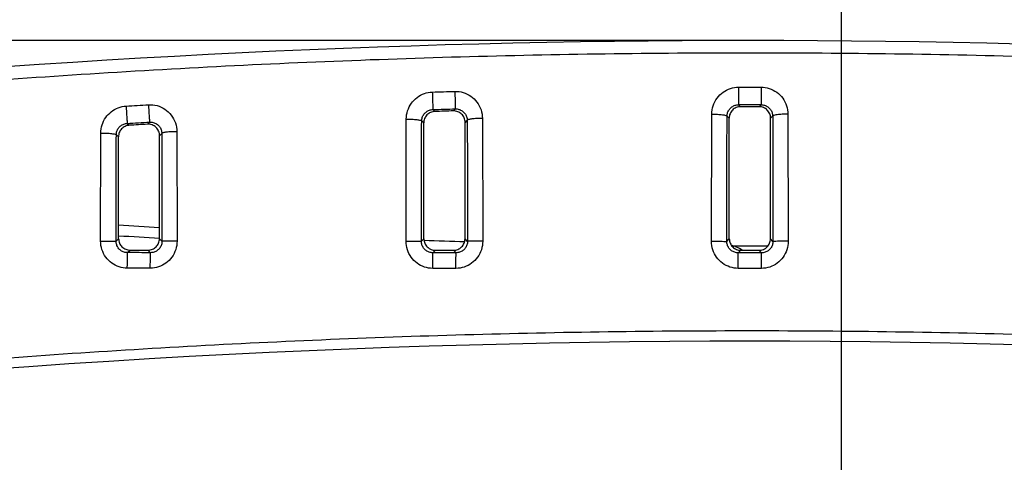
# Model space of a CAD drawing. Header units: inches. Extents: x 0 to 34, y 0 to 22.
# Tile 67 of 100: x 10.9 to 13.5, y 18.8 to 20. Entities that reach past the tile are written whole.
import ezdxf

# ---------------------------------------------------------------- set-up
doc = ezdxf.new("R2010")
doc.units = ezdxf.units.IN
doc.header["$LTSCALE"] = 1.87
doc.header["$MEASUREMENT"] = 0
doc.layers.get('0').update_dxf_attribs({"linetype": 'CONTINUOUS'})
doc.layers.add('DIMENSIONS', color=7, linetype='CONTINUOUS')
doc.styles.get("Standard").update_dxf_attribs({"font": 'txt', "width": 0.8})
doc.dimstyles.new('DIMSTYLE_1', dxfattribs={"dimtxt": 0.125, "dimasz": 0.18, "dimexe": 0.18, "dimexo": 0.0625, "dimgap": 0.09, "dimtad": 0, "dimtih": 1, "dimtoh": 1, "dimdec": 3, "dimzin": 4, "dimdsep": 46, "dimtxsty": 'STANDARD', "dimblk": '_FILLED', "dimblk1": '_FILLED', "dimblk2": '_FILLED', "dimcen": 0.09, "dimadec": 0, "dimazin": 0, "dimtp": 0.001, "dimtm": 0.001, "dimtfac": 1, "dimtdec": 3, "dimtofl": 0, "dimtmove": 0, "dimatfit": 3, "dimldrblk": '_FILLED', "dimfxl": 1, "dimtolj": 1, "dimtzin": 4, "dimarcsym": 0})

# ---------------------------------------------------------------- blocks, each defined once
blk = doc.blocks.new('_FILLED')
at = {"color": 0, "linetype": 'BYBLOCK'}
blk.add_solid([(0, 0), (-1, 0.174), (-1, -0.174)], dxfattribs=at)
blk = doc.blocks.new('*D9')
at = {"layer": 'DIMENSIONS', "color": 2, "linetype": 'CONTINUOUS'}
for p, q in [((12.7516, 19.9293), (8.0757, 19.9293)), ((8.2007, 19.9293), (8.2007, 19.2399)), ((8.2007, 18.1473), (8.2007, 18.9899)), ((10.0541, 18.1473), (8.0757, 18.1473))]:
    blk.add_line(p, q, dxfattribs=at)
at = {"layer": 'DIMENSIONS', "color": 2, "linetype": 'CONTINUOUS', "xscale": 0.18, "yscale": 0.18, "zscale": 0.18}
for p, rotation in [((8.2007, 19.9293), 90), ((8.2007, 18.1473), 270)]:
    blk.add_blockref('_FILLED', p, dxfattribs=dict(at, rotation=rotation))
at = {"layer": 'DIMENSIONS', "color": 2, "linetype": 'CONTINUOUS', "width": 0.8}
for s, p in [('4X ', (7.3882, 19.0524)), ('1.782', (7.6882, 19.0524)), ('[', (8.3132, 19.0524)), ('45.26', (8.4132, 19.0524)), (']', (8.9132, 19.0524))]:
    blk.add_text(s, height=0.125, dxfattribs=at).set_placement(p)
blk = doc.blocks.new('*D19')
at = {"layer": 'DIMENSIONS', "color": 2, "linetype": 'CONTINUOUS'}
for p, q in [((13.0541, 18.5223), (13.0541, 20.6551)), ((14.3524, 17.6723), (14.3524, 20.6551)), ((13.0541, 20.5301), (12.3312, 20.5301)), ((14.3524, 20.5301), (14.7124, 20.5301))]:
    blk.add_line(p, q, dxfattribs=at)
at = {"layer": 'DIMENSIONS', "color": 2, "linetype": 'CONTINUOUS', "xscale": 0.18, "yscale": 0.18, "zscale": 0.18}
blk.add_blockref('_FILLED', (13.0541, 20.5301), dxfattribs=at)
at = {"layer": 'DIMENSIONS', "color": 2, "linetype": 'CONTINUOUS', "xscale": 0.18, "yscale": 0.18, "zscale": 0.18, "rotation": 180}
blk.add_blockref('_FILLED', (14.3524, 20.5301), dxfattribs=at)
at = {"layer": 'DIMENSIONS', "color": 2, "linetype": 'CONTINUOUS', "width": 0.8}
for s, p in [('1.298', (10.9437, 20.4676)), ('[', (11.5687, 20.4676)), ('32.98', (11.6687, 20.4676)), (']', (12.1687, 20.4676))]:
    blk.add_text(s, height=0.125, dxfattribs=at).set_placement(p)

msp = doc.modelspace()

# ---------------------------------------------------------------- linework, layer by layer
at = {"color": 7, "linetype": 'CONTINUOUS'}
for p, q in [((12.7846, 19.8072), (12.7846, 19.7612)), ((12.8436, 19.8072), (12.8435, 19.7612)), ((12.7846, 19.7612), (12.7897, 19.7561)), ((12.8384, 19.7561), (12.7897, 19.7561)), ((12.8435, 19.7612), (12.8384, 19.7561)), ((11.9838, 19.7486), (11.989, 19.7436)), ((12.0426, 19.7503), (12.0374, 19.745)), ((12.7136, 19.4036), (12.7143, 19.7366)), ((12.7543, 19.7316), (12.7598, 19.7261)), ((12.8738, 19.7316), (12.8683, 19.7261)), ((12.9138, 19.7366), (12.9146, 19.4036)), ((11.183, 19.7124), (11.1884, 19.7073)), ((11.2416, 19.7159), (11.2362, 19.7102)), ((11.9134, 19.4037), (11.9141, 19.7237)), ((11.9544, 19.719), (11.9599, 19.7136)), ((11.9603, 19.41), (11.9599, 19.7136)), ((12.0679, 19.41), (12.0682, 19.715)), ((12.0738, 19.7207), (12.0682, 19.715)), ((12.1135, 19.7255), (12.1142, 19.4036)), ((12.7602, 19.4099), (12.7598, 19.7261)), ((12.8679, 19.4099), (12.8683, 19.7261)), ((11.1135, 19.404), (11.114, 19.687)), ((11.1546, 19.6828), (11.1603, 19.6774)), ((11.2676, 19.4103), (11.2679, 19.6802)), ((11.2736, 19.6863), (11.2679, 19.6802)), ((11.3131, 19.6906), (11.3137, 19.4039)), ((11.1606, 19.4103), (11.1603, 19.6774)), ((11.154, 19.4038), (11.1606, 19.4103)), ((11.2742, 19.4036), (11.2676, 19.4103)), ((11.9537, 19.4035), (11.9603, 19.41)), ((12.0745, 19.4034), (12.0679, 19.41)), ((12.7536, 19.4033), (12.7602, 19.4099)), ((12.8745, 19.4033), (12.8679, 19.4099)), ((11.184, 19.3738), (11.1906, 19.3804)), ((11.2442, 19.3737), (11.2376, 19.3804)), ((11.9837, 19.3735), (11.9903, 19.3801)), ((12.0445, 19.3735), (12.0378, 19.3801)), ((12.7836, 19.3734), (12.7902, 19.38)), ((12.7836, 19.3326), (12.7836, 19.3734)), ((12.8445, 19.3734), (12.8379, 19.38)), ((12.8446, 19.3326), (12.8445, 19.3734))]:
    msp.add_line(p, q, dxfattribs=at)
for centre, radius, start, end in [((12.8141, -7.6082), 27.5375, 84.09115, 95.90885), ((12.8141, -7.6082), 27.3694, 89.93838, 90.06163), ((12.8141, 44.3918), 25, 266.20702, 266.45287), ((12.8141, 44.3918), 25, 268.04273, 268.2892), ((12.7181, 19.2525), 0.1486, 66.0708, 71.1244), ((12.8141, 44.3918), 25, 269.89059, 270.10942), ((12.7181, 19.2525), 0.1489, 59.0531, 65.8089), ((12.8141, -7.6082), 26.75, 82.80027, 97.19973)]:
    msp.add_arc(centre, radius, start, end, dxfattribs=at)
for points, knots in [([(15.6458, 19.7485), (15.5211, 19.7616), (15.2711, 19.7861), (14.8952, 19.8176), (14.5181, 19.844), (14.1402, 19.8651), (13.7617, 19.881), (13.3828, 19.8916), (13.0037, 19.8969), (12.6245, 19.8969), (12.2454, 19.8916), (11.8665, 19.881), (11.4879, 19.8651), (11.11, 19.844), (10.7329, 19.8176), (10.357, 19.7861), (10.1071, 19.7616), (9.9823, 19.7485)], [0, 0, 0, 0, 0.06631, 0.132812, 0.199446, 0.266168, 0.332946, 0.399757, 0.466584, 0.533416, 0.600244, 0.667054, 0.733832, 0.800554, 0.867189, 0.93369, 1, 1, 1, 1]), ([(11.9141, 19.7237), (11.9142, 19.7311), (11.9165, 19.7457), (11.9264, 19.7655), (11.9418, 19.7813), (11.961, 19.7915), (11.9752, 19.7942), (11.9823, 19.7944)], [0, 0, 0, 0, 0.203152, 0.405155, 0.605392, 0.803636, 1, 1, 1, 1]), ([(11.9823, 19.7944), (11.9921, 19.7947), (12.0117, 19.7953), (12.0314, 19.7959), (12.0412, 19.7961)], [0, 0, 0, 0, 0.500024, 1, 1, 1, 1]), ([(11.9823, 19.7944), (11.9825, 19.7888), (11.9828, 19.7784), (11.9832, 19.7644), (11.9836, 19.7547), (11.9836, 19.7499), (11.9838, 19.7486)], [0, 0, 0, 0, 0.363744, 0.686328, 0.911501, 1, 1, 1, 1]), ([(12.0412, 19.7961), (12.0486, 19.7964), (12.0635, 19.7944), (12.0839, 19.7845), (12.1003, 19.7687), (12.111, 19.7483), (12.1135, 19.7331), (12.1135, 19.7255)], [0, 0, 0, 0, 0.197051, 0.395253, 0.595416, 0.797441, 1, 1, 1, 1]), ([(12.0412, 19.7961), (12.0414, 19.7906), (12.0417, 19.7801), (12.042, 19.7662), (12.0425, 19.7565), (12.0425, 19.7517), (12.0426, 19.7503)], [0, 0, 0, 0, 0.363696, 0.686291, 0.911491, 1, 1, 1, 1]), ([(12.7143, 19.7366), (12.7144, 19.744), (12.7168, 19.759), (12.7271, 19.779), (12.743, 19.7948), (12.7628, 19.8049), (12.7774, 19.8072), (12.7846, 19.8072)], [0, 0, 0, 0, 0.203099, 0.405089, 0.605281, 0.803391, 1, 1, 1, 1]), ([(12.7846, 19.8072), (12.7944, 19.8072), (12.8141, 19.8072), (12.8337, 19.8072), (12.8436, 19.8072)], [0, 0, 0, 0, 0.5, 1, 1, 1, 1]), ([(12.8436, 19.8072), (12.8508, 19.8072), (12.8654, 19.8049), (12.8852, 19.7948), (12.901, 19.779), (12.9113, 19.7589), (12.9138, 19.744), (12.9138, 19.7366)], [0, 0, 0, 0, 0.196957, 0.395134, 0.59532, 0.7974, 1, 1, 1, 1]), ([(11.114, 19.687), (11.114, 19.6942), (11.1163, 19.7086), (11.1259, 19.7281), (11.1407, 19.7438), (11.1593, 19.7543), (11.1732, 19.7572), (11.1801, 19.7576)], [0, 0, 0, 0, 0.20311, 0.405041, 0.605255, 0.803556, 1, 1, 1, 1]), ([(11.1801, 19.7576), (11.1899, 19.7582), (11.2094, 19.7594), (11.229, 19.7606), (11.2388, 19.7611)], [0, 0, 0, 0, 0.500039, 1, 1, 1, 1]), ([(11.1801, 19.7576), (11.1804, 19.7521), (11.1811, 19.7418), (11.1818, 19.728), (11.1827, 19.7185), (11.1827, 19.7137), (11.183, 19.7124)], [0, 0, 0, 0, 0.364747, 0.687117, 0.911727, 1, 1, 1, 1]), ([(11.2388, 19.7611), (11.2463, 19.7616), (11.2615, 19.76), (11.2825, 19.7504), (11.2994, 19.7345), (11.3105, 19.7138), (11.3131, 19.6983), (11.3131, 19.6906)], [0, 0, 0, 0, 0.197256, 0.395518, 0.595621, 0.79752, 1, 1, 1, 1]), ([(11.2388, 19.7611), (11.2391, 19.7556), (11.2397, 19.7453), (11.2404, 19.7315), (11.2413, 19.7219), (11.2413, 19.7172), (11.2416, 19.7159)], [0, 0, 0, 0, 0.364653, 0.687044, 0.911707, 1, 1, 1, 1]), ([(12.7543, 19.7316), (12.7544, 19.7347), (12.7554, 19.741), (12.7599, 19.7494), (12.7668, 19.756), (12.7753, 19.7602), (12.7815, 19.7612), (12.7846, 19.7612)], [0, 0, 0, 0, 0.201066, 0.401897, 0.602216, 0.8016, 1, 1, 1, 1]), ([(12.7897, 19.7561), (12.7858, 19.7561), (12.7779, 19.7545), (12.768, 19.7478), (12.7613, 19.7379), (12.7598, 19.73), (12.7598, 19.7261)], [0, 0, 0, 0, 0.250154, 0.500352, 0.750344, 1, 1, 1, 1]), ([(12.8683, 19.7261), (12.8683, 19.73), (12.8668, 19.7379), (12.8601, 19.7479), (12.8502, 19.7546), (12.8423, 19.7561), (12.8384, 19.7561)], [0, 0, 0, 0, 0.25075, 0.50112, 0.750929, 1, 1, 1, 1]), ([(12.8435, 19.7612), (12.8466, 19.7612), (12.8529, 19.7602), (12.8614, 19.756), (12.8682, 19.7494), (12.8727, 19.741), (12.8738, 19.7347), (12.8738, 19.7316)], [0, 0, 0, 0, 0.19884, 0.398283, 0.598585, 0.799494, 1, 1, 1, 1]), ([(11.9544, 19.719), (11.9544, 19.722), (11.9555, 19.7282), (11.9598, 19.7365), (11.9664, 19.7431), (11.9747, 19.7474), (11.9808, 19.7485), (11.9838, 19.7486)], [0, 0, 0, 0, 0.200521, 0.401577, 0.602093, 0.801723, 1, 1, 1, 1]), ([(11.989, 19.7436), (11.9851, 19.7434), (11.9775, 19.7417), (11.9678, 19.735), (11.9614, 19.7251), (11.9599, 19.7174), (11.9599, 19.7136)], [0, 0, 0, 0, 0.25003, 0.500268, 0.75034, 1, 1, 1, 1]), ([(11.9838, 19.7486), (11.9936, 19.7489), (12.0132, 19.7495), (12.0328, 19.75), (12.0426, 19.7503)], [0, 0, 0, 0, 0.500061, 1, 1, 1, 1]), ([(12.0374, 19.745), (12.0294, 19.7448), (12.0132, 19.7443), (11.997, 19.7438), (11.989, 19.7436)], [0, 0, 0, 0, 0.499999, 1, 1, 1, 1]), ([(12.0682, 19.715), (12.0682, 19.719), (12.0666, 19.7271), (12.0597, 19.7372), (12.0494, 19.7437), (12.0414, 19.7451), (12.0374, 19.745)], [0, 0, 0, 0, 0.251428, 0.502312, 0.752029, 1, 1, 1, 1]), ([(12.0426, 19.7503), (12.0458, 19.7504), (12.0522, 19.7496), (12.0609, 19.7455), (12.068, 19.7388), (12.0726, 19.7303), (12.0737, 19.7239), (12.0738, 19.7207)], [0, 0, 0, 0, 0.198952, 0.398443, 0.598718, 0.799538, 1, 1, 1, 1]), ([(12.7143, 19.7366), (12.7193, 19.7365), (12.7285, 19.7363), (12.7412, 19.7354), (12.7487, 19.7339), (12.754, 19.7328), (12.7543, 19.7316)], [0, 0, 0, 0, 0.368752, 0.684865, 0.903828, 1, 1, 1, 1]), ([(12.7536, 19.4033), (12.7536, 19.4401), (12.7537, 19.5134), (12.7539, 19.6228), (12.7542, 19.6954), (12.7543, 19.7316)], [0, 0, 0, 0, 0.33618, 0.669514, 1, 1, 1, 1]), ([(12.9138, 19.7366), (12.9088, 19.7365), (12.8996, 19.7363), (12.887, 19.7354), (12.8794, 19.7339), (12.8741, 19.7328), (12.8738, 19.7316)], [0, 0, 0, 0, 0.368752, 0.684865, 0.903828, 1, 1, 1, 1]), ([(12.8738, 19.7316), (12.874, 19.6954), (12.8742, 19.6228), (12.8745, 19.5134), (12.8745, 19.4401), (12.8745, 19.4033)], [0, 0, 0, 0, 0.330464, 0.663767, 1, 1, 1, 1]), ([(11.1546, 19.6828), (11.1546, 19.6858), (11.1556, 19.6918), (11.1597, 19.7), (11.1661, 19.7066), (11.1741, 19.711), (11.1801, 19.7122), (11.183, 19.7124)], [0, 0, 0, 0, 0.200788, 0.40178, 0.602191, 0.801746, 1, 1, 1, 1]), ([(11.1884, 19.7073), (11.1847, 19.7071), (11.1772, 19.7052), (11.1679, 19.6984), (11.1617, 19.6887), (11.1603, 19.6811), (11.1603, 19.6774)], [0, 0, 0, 0, 0.249918, 0.500194, 0.75034, 1, 1, 1, 1]), ([(11.183, 19.7124), (11.1928, 19.713), (11.2123, 19.7142), (11.2318, 19.7153), (11.2416, 19.7159)], [0, 0, 0, 0, 0.500072, 1, 1, 1, 1]), ([(11.2362, 19.7102), (11.2283, 19.7097), (11.2123, 19.7088), (11.1964, 19.7078), (11.1884, 19.7073)], [0, 0, 0, 0, 0.499998, 1, 1, 1, 1]), ([(11.2679, 19.6802), (11.2679, 19.6843), (11.2662, 19.6925), (11.259, 19.7027), (11.2484, 19.7092), (11.2402, 19.7104), (11.2362, 19.7102)], [0, 0, 0, 0, 0.252061, 0.503406, 0.752892, 1, 1, 1, 1]), ([(11.2416, 19.7159), (11.2448, 19.7161), (11.2514, 19.7154), (11.2604, 19.7114), (11.2677, 19.7047), (11.2725, 19.6961), (11.2736, 19.6895), (11.2736, 19.6863)], [0, 0, 0, 0, 0.19917, 0.39873, 0.598938, 0.799626, 1, 1, 1, 1]), ([(11.9141, 19.7237), (11.9192, 19.7237), (11.9284, 19.7234), (11.9411, 19.7227), (11.9487, 19.7211), (11.954, 19.7202), (11.9544, 19.7189)], [0, 0, 0, 0, 0.368716, 0.685229, 0.904449, 1, 1, 1, 1]), ([(11.9537, 19.4035), (11.9537, 19.4388), (11.9538, 19.5092), (11.954, 19.6144), (11.9543, 19.6842), (11.9544, 19.719)], [0, 0, 0, 0, 0.33606, 0.669352, 1, 1, 1, 1]), ([(12.1135, 19.7255), (12.1085, 19.7255), (12.0994, 19.7252), (12.0868, 19.7244), (12.0794, 19.7229), (12.0741, 19.7219), (12.0738, 19.7207)], [0, 0, 0, 0, 0.369532, 0.685756, 0.904458, 1, 1, 1, 1]), ([(12.0738, 19.7207), (12.0739, 19.6857), (12.0742, 19.6155), (12.0744, 19.5097), (12.0745, 19.4389), (12.0745, 19.4034)], [0, 0, 0, 0, 0.330527, 0.663831, 1, 1, 1, 1]), ([(11.114, 19.687), (11.1191, 19.687), (11.1283, 19.6868), (11.1412, 19.6861), (11.1488, 19.6846), (11.1542, 19.684), (11.1546, 19.6827)], [0, 0, 0, 0, 0.369348, 0.686723, 0.906208, 1, 1, 1, 1]), ([(11.154, 19.4038), (11.154, 19.435), (11.1541, 19.4972), (11.1543, 19.5902), (11.1545, 19.652), (11.1546, 19.6828)], [0, 0, 0, 0, 0.335835, 0.669134, 1, 1, 1, 1]), ([(11.3131, 19.6906), (11.3082, 19.6906), (11.2991, 19.6903), (11.2866, 19.6897), (11.2793, 19.6882), (11.274, 19.6875), (11.2736, 19.6863)], [0, 0, 0, 0, 0.371022, 0.687839, 0.90628, 1, 1, 1, 1]), ([(11.2736, 19.6863), (11.2738, 19.6551), (11.274, 19.5926), (11.2742, 19.4983), (11.2742, 19.4353), (11.2742, 19.4036)], [0, 0, 0, 0, 0.330752, 0.664051, 1, 1, 1, 1]), ([(11.1135, 19.404), (11.1185, 19.404), (11.1279, 19.404), (11.1403, 19.404), (11.1487, 19.4037), (11.1529, 19.404), (11.154, 19.4038)], [0, 0, 0, 0, 0.373791, 0.694254, 0.913845, 1, 1, 1, 1]), ([(11.1834, 19.333), (11.1762, 19.333), (11.1615, 19.3354), (11.1417, 19.3456), (11.126, 19.3615), (11.1158, 19.3816), (11.1135, 19.3965), (11.1135, 19.404)], [0, 0, 0, 0, 0.197749, 0.395881, 0.595459, 0.796901, 1, 1, 1, 1]), ([(11.184, 19.3738), (11.1809, 19.3738), (11.1746, 19.3747), (11.1661, 19.379), (11.1594, 19.3857), (11.155, 19.3943), (11.154, 19.4006), (11.154, 19.4038)], [0, 0, 0, 0, 0.199141, 0.398019, 0.597508, 0.798109, 1, 1, 1, 1]), ([(11.1606, 19.4103), (11.1606, 19.4064), (11.1622, 19.3986), (11.1689, 19.3886), (11.1788, 19.3819), (11.1867, 19.3804), (11.1906, 19.3804)], [0, 0, 0, 0, 0.250204, 0.500586, 0.750667, 1, 1, 1, 1]), ([(11.2376, 19.3804), (11.2415, 19.3804), (11.2494, 19.3819), (11.2593, 19.3886), (11.266, 19.3985), (11.2676, 19.4064), (11.2676, 19.4103)], [0, 0, 0, 0, 0.250631, 0.501117, 0.751025, 1, 1, 1, 1]), ([(11.3137, 19.4039), (11.3137, 19.3965), (11.3113, 19.3815), (11.3011, 19.3614), (11.2854, 19.3455), (11.2656, 19.3353), (11.2509, 19.333), (11.2436, 19.333)], [0, 0, 0, 0, 0.202722, 0.404242, 0.603999, 0.802405, 1, 1, 1, 1]), ([(11.2742, 19.4036), (11.2742, 19.4005), (11.2732, 19.3942), (11.2688, 19.3857), (11.2621, 19.379), (11.2536, 19.3747), (11.2473, 19.3737), (11.2442, 19.3737)], [0, 0, 0, 0, 0.201013, 0.401719, 0.601468, 0.800806, 1, 1, 1, 1]), ([(11.3137, 19.4039), (11.3087, 19.4039), (11.2996, 19.4039), (11.2875, 19.4039), (11.2794, 19.4036), (11.2753, 19.4039), (11.2742, 19.4037)], [0, 0, 0, 0, 0.375716, 0.695754, 0.914277, 1, 1, 1, 1]), ([(11.9134, 19.4037), (11.9185, 19.4037), (11.9278, 19.4036), (11.9401, 19.4037), (11.9484, 19.4034), (11.9526, 19.4036), (11.9537, 19.4035)], [0, 0, 0, 0, 0.374278, 0.694634, 0.913956, 1, 1, 1, 1]), ([(11.9834, 19.3327), (11.9761, 19.3327), (11.9615, 19.3351), (11.9417, 19.3453), (11.926, 19.3611), (11.9158, 19.3813), (11.9134, 19.3962), (11.9134, 19.4037)], [0, 0, 0, 0, 0.197816, 0.395984, 0.595555, 0.796956, 1, 1, 1, 1]), ([(11.9837, 19.3735), (11.9806, 19.3735), (11.9743, 19.3744), (11.9658, 19.3787), (11.9591, 19.3854), (11.9547, 19.394), (11.9537, 19.4003), (11.9537, 19.4035)], [0, 0, 0, 0, 0.199204, 0.398139, 0.59762, 0.798169, 1, 1, 1, 1]), ([(11.9603, 19.41), (11.9603, 19.4061), (11.9619, 19.3983), (11.9686, 19.3883), (11.9785, 19.3816), (11.9864, 19.3801), (11.9903, 19.3801)], [0, 0, 0, 0, 0.25017, 0.50053, 0.750617, 1, 1, 1, 1]), ([(12.0378, 19.3801), (12.0417, 19.3801), (12.0496, 19.3816), (12.0596, 19.3883), (12.0663, 19.3983), (12.0679, 19.4061), (12.0679, 19.41)], [0, 0, 0, 0, 0.25057, 0.501047, 0.75098, 1, 1, 1, 1]), ([(12.1142, 19.4036), (12.1142, 19.3962), (12.1119, 19.3812), (12.1017, 19.3611), (12.0859, 19.3452), (12.0661, 19.335), (12.0515, 19.3327), (12.0442, 19.3327)], [0, 0, 0, 0, 0.202765, 0.404329, 0.604099, 0.80247, 1, 1, 1, 1]), ([(12.0745, 19.4034), (12.0745, 19.4002), (12.0735, 19.3939), (12.0691, 19.3854), (12.0623, 19.3787), (12.0538, 19.3744), (12.0476, 19.3734), (12.0445, 19.3735)], [0, 0, 0, 0, 0.201034, 0.401814, 0.601588, 0.800877, 1, 1, 1, 1]), ([(12.1142, 19.4036), (12.1092, 19.4036), (12.1, 19.4036), (12.0879, 19.4037), (12.0797, 19.4034), (12.0756, 19.4036), (12.0745, 19.4034)], [0, 0, 0, 0, 0.37524, 0.695384, 0.914172, 1, 1, 1, 1]), ([(12.7136, 19.4036), (12.7186, 19.4036), (12.7278, 19.4035), (12.7401, 19.4036), (12.7484, 19.4033), (12.7525, 19.4035), (12.7536, 19.4033)], [0, 0, 0, 0, 0.374761, 0.695011, 0.914065, 1, 1, 1, 1]), ([(12.7836, 19.3326), (12.7763, 19.3326), (12.7616, 19.335), (12.7419, 19.3451), (12.7261, 19.361), (12.7159, 19.3811), (12.7136, 19.3961), (12.7136, 19.4036)], [0, 0, 0, 0, 0.197883, 0.396089, 0.595654, 0.797013, 1, 1, 1, 1]), ([(12.7836, 19.3734), (12.7805, 19.3734), (12.7742, 19.3743), (12.7657, 19.3786), (12.7589, 19.3853), (12.7546, 19.3938), (12.7536, 19.4002), (12.7536, 19.4033)], [0, 0, 0, 0, 0.19935, 0.398326, 0.59778, 0.798254, 1, 1, 1, 1]), ([(12.7602, 19.4099), (12.7602, 19.406), (12.7618, 19.3981), (12.7685, 19.3882), (12.7784, 19.3815), (12.7863, 19.38), (12.7902, 19.38)], [0, 0, 0, 0, 0.250132, 0.50047, 0.750564, 1, 1, 1, 1]), ([(12.8379, 19.38), (12.8418, 19.38), (12.8497, 19.3816), (12.8597, 19.3882), (12.8664, 19.3982), (12.8679, 19.406), (12.8679, 19.4099)], [0, 0, 0, 0, 0.250512, 0.500982, 0.750939, 1, 1, 1, 1]), ([(12.8745, 19.4033), (12.8745, 19.4002), (12.8735, 19.3938), (12.8692, 19.3853), (12.8624, 19.3786), (12.8539, 19.3743), (12.8477, 19.3734), (12.8445, 19.3734)], [0, 0, 0, 0, 0.201073, 0.401896, 0.601668, 0.800818, 1, 1, 1, 1]), ([(12.9146, 19.4036), (12.9146, 19.3961), (12.9122, 19.3812), (12.902, 19.361), (12.8862, 19.3451), (12.8665, 19.335), (12.8518, 19.3326), (12.8446, 19.3326)], [0, 0, 0, 0, 0.202784, 0.404359, 0.604107, 0.802347, 1, 1, 1, 1]), ([(12.9146, 19.4036), (12.9096, 19.4036), (12.9003, 19.4035), (12.8881, 19.4036), (12.8798, 19.4033), (12.8757, 19.4035), (12.8745, 19.4033)], [0, 0, 0, 0, 0.37476, 0.695011, 0.914064, 1, 1, 1, 1]), ([(11.1834, 19.333), (11.1834, 19.3381), (11.1835, 19.3475), (11.1834, 19.36), (11.1841, 19.3683), (11.1836, 19.3727), (11.184, 19.3738)], [0, 0, 0, 0, 0.373417, 0.693903, 0.913663, 1, 1, 1, 1]), ([(11.2442, 19.3737), (11.2341, 19.3737), (11.2141, 19.3738), (11.194, 19.3738), (11.184, 19.3738)], [0, 0, 0, 0, 0.500034, 1, 1, 1, 1]), ([(11.1906, 19.3804), (11.1984, 19.3804), (11.2141, 19.3804), (11.2297, 19.3804), (11.2376, 19.3804)], [0, 0, 0, 0, 0.5, 1, 1, 1, 1]), ([(11.2436, 19.333), (11.2436, 19.3381), (11.2437, 19.3475), (11.2436, 19.36), (11.2443, 19.3683), (11.2438, 19.3726), (11.2442, 19.3737)], [0, 0, 0, 0, 0.373422, 0.693911, 0.913672, 1, 1, 1, 1]), ([(11.9834, 19.3327), (11.9834, 19.3378), (11.9835, 19.3472), (11.9834, 19.3597), (11.9837, 19.3681), (11.9835, 19.3723), (11.9837, 19.3735)], [0, 0, 0, 0, 0.373471, 0.693999, 0.913764, 1, 1, 1, 1]), ([(12.0445, 19.3735), (12.0343, 19.3735), (12.0141, 19.3735), (11.9938, 19.3735), (11.9837, 19.3735)], [0, 0, 0, 0, 0.5, 1, 1, 1, 1]), ([(11.9903, 19.3801), (11.9982, 19.3801), (12.0141, 19.3801), (12.0299, 19.3801), (12.0378, 19.3801)], [0, 0, 0, 0, 0.499999, 1, 1, 1, 1]), ([(12.0442, 19.3327), (12.0442, 19.3378), (12.0442, 19.3472), (12.0442, 19.3596), (12.0445, 19.3681), (12.0442, 19.3723), (12.0445, 19.3735)], [0, 0, 0, 0, 0.373474, 0.694003, 0.913768, 1, 1, 1, 1]), ([(12.7789, 19.388), (12.7788, 19.388), (12.7786, 19.3881), (12.7784, 19.3882), (12.7783, 19.3883)], [0, 0, 0, 0, 0.500405, 1, 1, 1, 1]), ([(12.7791, 19.3883), (12.7791, 19.3882), (12.779, 19.3882), (12.779, 19.3882), (12.779, 19.3881)], [0, 0, 0, 0, 0.251181, 1, 1, 1, 1]), ([(12.8445, 19.3734), (12.8344, 19.3734), (12.8141, 19.3734), (12.7938, 19.3734), (12.7836, 19.3734)], [0, 0, 0, 0, 0.500031, 1, 1, 1, 1]), ([(11.2436, 19.333), (11.2336, 19.333), (11.2135, 19.333), (11.1935, 19.333), (11.1834, 19.333)], [0, 0, 0, 0, 0.5, 1, 1, 1, 1]), ([(12.0442, 19.3327), (12.0341, 19.3327), (12.0138, 19.3327), (11.9935, 19.3327), (11.9834, 19.3327)], [0, 0, 0, 0, 0.5, 1, 1, 1, 1]), ([(9.4796, 18.9592), (9.6001, 18.9744), (9.8423, 19.0034), (10.2074, 19.042), (10.5755, 19.0758), (10.9459, 19.1046), (11.3184, 19.1283), (11.6924, 19.1467), (12.0675, 19.16), (12.4433, 19.1679), (12.8194, 19.1705), (13.1956, 19.1677), (13.5714, 19.1597), (13.9464, 19.1463), (14.3204, 19.1277), (14.6928, 19.1038), (15.0632, 19.0749), (15.4313, 19.041), (15.7929, 19.0026), (16.0316, 18.974), (16.1485, 18.9592)], [0, 0, 0, 0, 0.054496, 0.109427, 0.164722, 0.220316, 0.276147, 0.332159, 0.388303, 0.444531, 0.5008, 0.557069, 0.613296, 0.669436, 0.725444, 0.781269, 0.836855, 0.892141, 0.947101, 1, 1, 1, 1])]:
    msp.add_open_spline(points, degree=3, knots=knots, dxfattribs=at)
for points in [[(11.2676, 19.4106), (11.2321, 19.4128), (11.1965, 19.4151), (11.161, 19.4174)], [(12.779, 19.3881), (12.779, 19.3881), (12.7789, 19.388), (12.7789, 19.388)], [(12.7902, 19.38), (12.7982, 19.38), (12.8141, 19.38), (12.83, 19.38), (12.8379, 19.38)], [(12.8446, 19.3326), (12.8344, 19.3326), (12.8141, 19.3326), (12.7937, 19.3326), (12.7836, 19.3326)]]:
    msp.add_open_spline(points, degree=3, dxfattribs=at)

# ---------------------------------------------------------------- dimensions: what is measured, and where the dimension line sits
at = {"layer": 'DIMENSIONS', "color": 2, "linetype": 'CONTINUOUS'}
dim = msp.add_linear_dim(base=(13.0541, 20.5301), p1=(14.3524, 17.6723), p2=(13.0541, 18.5223), angle=180, dimstyle='DIMSTYLE_1', dxfattribs=at)
dim.commit()
dim.dimension.update_dxf_attribs({"geometry": '*D19', "text_midpoint": (11.6062, 20.5301), "dimtype": 160})
dim = msp.add_linear_dim(base=(8.2007, 19.9293), p1=(10.0541, 18.1473), p2=(12.7516, 19.9293), angle=90, text='4X <>', dimstyle='DIMSTYLE_1', dxfattribs=at)
dim.commit()
dim.dimension.update_dxf_attribs({"geometry": '*D9', "text_midpoint": (8.2007, 19.1149), "dimtype": 160})

doc.saveas('drawing.dxf')
